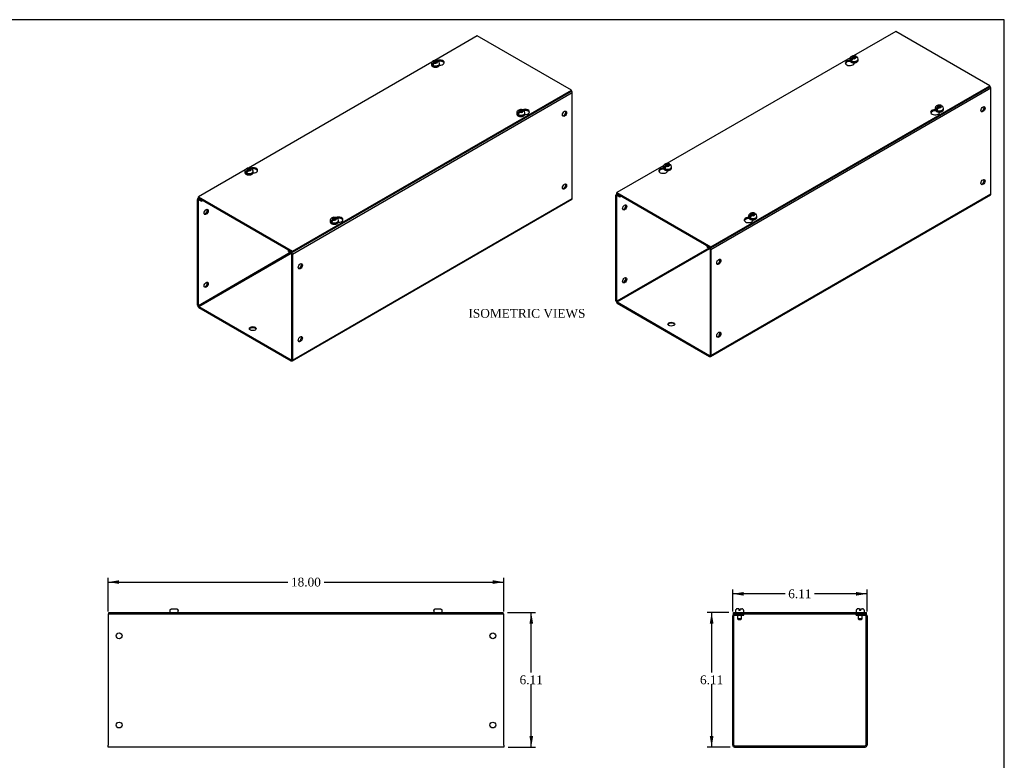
# Model space of a CAD drawing. Header units: inches. Extents: x 0.2 to 89.8, y -0.5 to 59.8.
# Tile 3 of 3: x 45 to 89.8, y 26.1 to 59.8. Entities that reach past the tile are written whole.
import ezdxf
from ezdxf.enums import TextEntityAlignment as Align

# ---------------------------------------------------------------- set-up
doc = ezdxf.new("R2010")
doc.units = ezdxf.units.IN
doc.header["$MEASUREMENT"] = 0
for name, color, linetype in [('COM56306-5', 7, 'Continuous'), ('COM56343-4', 7, 'Continuous'), ('Default', 7, 'Continuous'), ('SCS19515', 7, 'Continuous')]:
    doc.layers.add(name, color=color, linetype=linetype)
doc.styles.add('SEACAD_Times_New_Roman', font='times.ttf')
doc.dimstyles.new('HAMMOND_(STH_-_66x44)', dxfattribs={"dimtxt": 0.4, "dimasz": 0.5, "dimexe": 0.2, "dimexo": 0.2, "dimgap": 0.1, "dimtad": 0, "dimtih": 1, "dimtoh": 1, "dimzin": 0, "dimdsep": 46, "dimtxsty": 'SEACAD_Times_New_Roman', "dimblk1": '_SE_FILLED', "dimblk2": '_SE_FILLED', "dimsah": 1, "dimcen": 0.2, "dimadec": 0, "dimazin": 0, "dimtfac": 0.8, "dimtofl": 0, "dimtmove": 0, "dimatfit": 3, "dimfxl": 1, "dimtolj": 1, "dimtzin": 0, "dimarcsym": 0})

# ---------------------------------------------------------------- blocks, each defined once
blk = doc.blocks.new('SE3')
at = {"layer": 'COM56306-5', "color": 7, "linetype": 'Continuous'}
for p, q in [((49.083, 32.82), (67.02, 32.82)), ((49.083, 32.763), (49.083, 32.82)), ((49.083, 32.763), (67.02, 32.763)), ((67.02, 32.763), (67.02, 32.82))]:
    blk.add_line(p, q, dxfattribs=at)
at = {"layer": 'COM56343-4', "color": 7, "linetype": 'Continuous'}
for p, q in [((49.051, 32.763), (49.083, 32.763)), ((49.051, 32.763), (49.051, 32.677)), ((67.02, 32.763), (67.051, 32.763)), ((67.051, 32.677), (67.051, 32.763)), ((49.051, 32.677), (49.051, 26.792)), ((67.051, 26.792), (67.051, 32.677)), ((49.051, 26.706), (49.051, 26.792)), ((67.051, 26.706), (49.051, 26.706)), ((67.051, 26.792), (67.051, 26.706))]:
    blk.add_line(p, q, dxfattribs=at)
for centre in [(49.551, 31.763), (66.551, 31.763), (49.551, 27.706), (66.551, 27.706)]:
    blk.add_circle(centre, 0.133, dxfattribs=at)
at = {"layer": 'SCS19515', "color": 7, "linetype": 'Continuous'}
for p, q in [((51.864, 32.905), (51.864, 32.845)), ((51.868, 32.92), (51.865, 32.92)), ((51.959, 32.995), (52.144, 32.995)), ((52.235, 32.92), (52.238, 32.92)), ((52.239, 32.845), (52.239, 32.905)), ((63.864, 32.905), (63.864, 32.845)), ((63.868, 32.92), (63.865, 32.92)), ((63.959, 32.995), (64.144, 32.995)), ((64.235, 32.92), (64.238, 32.92)), ((64.239, 32.845), (64.239, 32.905))]:
    blk.add_line(p, q, dxfattribs=at)
for centre, radius, start, end in [((51.954, 32.905), 0.09, 170.4059, 180), ((51.889, 32.845), 0.025, 180, 270), ((52.214, 32.845), 0.025, 270, 0), ((52.149, 32.905), 0.09, 0, 9.5941), ((63.954, 32.905), 0.09, 170.4059, 180), ((63.889, 32.845), 0.025, 180, 270), ((64.214, 32.845), 0.025, 270, 0), ((64.149, 32.905), 0.09, 0, 9.5941)]:
    blk.add_arc(centre, radius, start, end, dxfattribs=at)
for points in [[(51.868, 32.92), (51.869, 32.926), (51.87, 32.931), (51.874, 32.941), (51.876, 32.946), (51.881, 32.955), (51.884, 32.959), (51.891, 32.968), (51.895, 32.971), (51.903, 32.978), (51.908, 32.981), (51.917, 32.986), (51.922, 32.988), (51.932, 32.992), (51.938, 32.993), (51.948, 32.995), (51.953, 32.995), (51.959, 32.995)], [(52.144, 32.995), (52.15, 32.995), (52.155, 32.995), (52.166, 32.993), (52.171, 32.992), (52.181, 32.988), (52.186, 32.986), (52.195, 32.981), (52.199, 32.978), (52.208, 32.971), (52.212, 32.968), (52.219, 32.959), (52.222, 32.955), (52.227, 32.946), (52.229, 32.941), (52.233, 32.931), (52.234, 32.926), (52.235, 32.92)], [(63.868, 32.92), (63.869, 32.926), (63.87, 32.931), (63.874, 32.941), (63.876, 32.946), (63.881, 32.955), (63.884, 32.959), (63.891, 32.968), (63.895, 32.971), (63.903, 32.978), (63.908, 32.981), (63.917, 32.986), (63.922, 32.988), (63.932, 32.992), (63.938, 32.993), (63.948, 32.995), (63.953, 32.995), (63.959, 32.995)], [(64.144, 32.995), (64.15, 32.995), (64.155, 32.995), (64.166, 32.993), (64.171, 32.992), (64.181, 32.988), (64.186, 32.986), (64.195, 32.981), (64.199, 32.978), (64.208, 32.971), (64.212, 32.968), (64.219, 32.959), (64.222, 32.955), (64.227, 32.946), (64.229, 32.941), (64.233, 32.931), (64.234, 32.926), (64.235, 32.92)]]:
    blk.add_open_spline(points, degree=3, knots=[0, 0, 0, 0, 0.125, 0.125, 0.25, 0.25, 0.375, 0.375, 0.5, 0.5, 0.625, 0.625, 0.75, 0.75, 0.875, 0.875, 1, 1, 1, 1], dxfattribs=at)
blk = doc.blocks.new('SE5')
at = {"layer": 'COM56306-5', "color": 7, "linetype": 'Continuous'}
for p, q in [((84.88, 59.249), (82.952, 58.136)), ((89.159, 56.778), (84.88, 59.249)), ((82.809, 58.053), (74.467, 53.237)), ((82.812, 57.881), (82.812, 57.889)), ((82.816, 57.883), (82.812, 57.881)), ((82.988, 57.796), (82.988, 57.825)), ((76.475, 49.455), (89.159, 56.778)), ((76.475, 49.408), (89.159, 56.731)), ((89.159, 56.731), (89.159, 56.778)), ((86.693, 55.639), (86.693, 55.648)), ((86.698, 55.642), (86.693, 55.639)), ((86.87, 55.555), (86.87, 55.584)), ((74.324, 53.154), (72.196, 51.926)), ((74.326, 52.982), (74.326, 52.99)), ((74.331, 52.984), (74.326, 52.982)), ((74.503, 52.897), (74.503, 52.926)), ((72.196, 51.926), (76.475, 49.455)), ((72.196, 51.879), (72.196, 51.926)), ((72.196, 51.879), (76.475, 49.408)), ((78.208, 50.74), (78.208, 50.749)), ((78.213, 50.743), (78.208, 50.74)), ((78.385, 50.656), (78.385, 50.685)), ((76.475, 49.408), (76.475, 49.455))]:
    blk.add_line(p, q, dxfattribs=at)
for centre, start_param, end_param in [((82.787, 57.811), 1.535951, 6.405229), ((82.787, 57.764), 1.448753, 2.941137), ((86.669, 55.57), 1.535951, 6.405229), ((86.669, 55.523), 1.448753, 2.941717), ((74.302, 52.912), 1.535951, 6.405229), ((74.302, 52.865), 1.448753, 2.941137), ((78.183, 50.671), 1.535951, 6.405229), ((78.183, 50.624), 1.448753, 2.941717)]:
    blk.add_ellipse(centre, major_axis=(0.203, 0), ratio=0.57735, start_param=start_param, end_param=end_param, dxfattribs=at)
at = {"layer": 'COM56343-4', "color": 7, "linetype": 'Continuous'}
for p, q in [((89.203, 56.661), (76.475, 49.313)), ((89.203, 51.856), (89.203, 56.661)), ((86.59, 55.631), (86.481, 55.568)), ((72.152, 47.004), (72.152, 51.809)), ((72.21, 51.871), (72.17, 51.848)), ((72.192, 51.785), (72.213, 51.797)), ((72.192, 46.98), (72.192, 51.785)), ((72.235, 51.857), (72.213, 51.844)), ((72.213, 51.844), (72.329, 51.777)), ((72.213, 51.797), (72.329, 51.73)), ((72.329, 51.777), (72.351, 51.79)), ((72.329, 51.73), (72.329, 51.777)), ((72.329, 51.73), (72.391, 51.766)), ((76.457, 44.468), (89.185, 51.817)), ((76.475, 44.508), (89.203, 51.856)), ((78.105, 50.732), (77.996, 50.669)), ((76.374, 49.395), (72.192, 46.98)), ((72.213, 46.945), (76.415, 49.371)), ((76.32, 49.498), (76.298, 49.485)), ((76.298, 49.485), (76.414, 49.418)), ((76.298, 49.438), (76.298, 49.485)), ((76.298, 49.438), (76.414, 49.372)), ((76.414, 49.418), (76.436, 49.431)), ((76.435, 49.336), (76.435, 44.531)), ((76.475, 49.313), (76.475, 44.508)), ((72.213, 46.945), (76.414, 44.519)), ((72.213, 46.898), (76.414, 44.473)), ((76.435, 44.531), (76.414, 44.519))]:
    blk.add_line(p, q, dxfattribs=at)
for centre, major_axis, start_param, end_param in [((89.142, 56.696), (0.043, -0.0745), 0.785398, 2.076395), ((88.809, 55.734), (-0.067, -0.115), 0.307887, 2.833706), ((88.809, 52.422), (-0.066, -0.115), 0.307887, 2.833706), ((72.213, 51.774), (0.043, -0.0745), 2.356194, 3.926991), ((72.213, 51.774), (0.0145, -0.0251), 2.356194, 3.926991), ((89.142, 51.891), (-0.043, 0.0745), 3.141593, 3.926991), ((72.505, 51.267), (-0.067, -0.115), 0.307887, 2.833706), ((76.414, 49.348), (-0.043, 0.0745), 3.926991, 5.497787), ((76.414, 49.348), (-0.0145, 0.0251), 3.926991, 5.497787), ((76.788, 48.794), (-0.067, -0.115), 0.307887, 2.833706), ((72.505, 47.954), (-0.067, -0.115), 0.307887, 2.833706), ((72.213, 46.969), (-0.043, 0.0745), 0.785398, 2.356194), ((72.213, 46.969), (-0.0145, 0.0251), 0.785398, 2.356194), ((74.667, 45.89), (0.156, 0), 0.260902, 2.88069), ((76.788, 45.481), (-0.067, -0.115), 0.307887, 2.833706), ((76.414, 44.543), (-0.0145, 0.0251), 2.356194, 3.926991), ((76.414, 44.543), (-0.043, 0.0745), 2.356194, 3.926991)]:
    blk.add_ellipse(centre, major_axis=major_axis, ratio=0.57735, start_param=start_param, end_param=end_param, dxfattribs=at)
for centre, major_axis in [((88.849, 55.711), (0.067, 0.115)), ((88.849, 52.398), (0.067, 0.115)), ((72.546, 51.243), (-0.067, -0.115)), ((76.829, 48.771), (0.067, 0.115)), ((72.546, 47.931), (-0.067, -0.115)), ((74.667, 45.936), (0.156, 0)), ((76.829, 45.458), (0.067, 0.115))]:
    blk.add_ellipse(centre, major_axis=major_axis, ratio=0.57735, dxfattribs=at)
at = {"layer": 'SCS19515', "color": 7, "linetype": 'Continuous'}
for p, q in [((82.792, 57.991), (82.792, 57.942)), ((82.9, 57.982), (82.828, 57.941)), ((82.923, 58.057), (82.892, 58.039)), ((82.923, 58.097), (82.993, 58.097)), ((82.923, 58.057), (82.923, 58.097)), ((82.923, 58.057), (82.923, 58.006)), ((82.923, 58.036), (82.993, 58.036)), ((82.935, 58.015), (82.966, 58.032)), ((83.035, 58.032), (82.966, 58.032)), ((83.024, 58.115), (82.993, 58.097)), ((82.993, 58.036), (82.993, 58.097)), ((83.035, 58.06), (82.993, 58.036)), ((83.035, 58.073), (83.066, 58.09)), ((83.035, 58.073), (83.035, 58.032)), ((83.167, 57.942), (83.167, 57.991)), ((86.673, 55.75), (86.673, 55.701)), ((86.781, 55.741), (86.71, 55.7)), ((86.805, 55.816), (86.774, 55.798)), ((86.805, 55.856), (86.875, 55.856)), ((86.805, 55.816), (86.805, 55.856)), ((86.805, 55.816), (86.805, 55.765)), ((86.805, 55.795), (86.875, 55.795)), ((86.817, 55.773), (86.847, 55.791)), ((86.917, 55.791), (86.847, 55.791)), ((86.905, 55.874), (86.875, 55.856)), ((86.875, 55.795), (86.875, 55.856)), ((86.917, 55.819), (86.875, 55.795)), ((86.917, 55.831), (86.948, 55.849)), ((86.917, 55.831), (86.917, 55.791)), ((87.048, 55.701), (87.048, 55.75)), ((74.306, 53.092), (74.306, 53.043)), ((74.414, 53.083), (74.343, 53.042)), ((74.438, 53.158), (74.407, 53.14)), ((74.438, 53.198), (74.508, 53.198)), ((74.438, 53.158), (74.438, 53.198)), ((74.438, 53.158), (74.438, 53.107)), ((74.438, 53.137), (74.508, 53.137)), ((74.45, 53.116), (74.48, 53.133)), ((74.55, 53.133), (74.48, 53.133)), ((74.538, 53.216), (74.508, 53.198)), ((74.508, 53.137), (74.508, 53.198)), ((74.55, 53.161), (74.508, 53.137)), ((74.55, 53.174), (74.581, 53.191)), ((74.55, 53.174), (74.55, 53.133)), ((74.681, 53.043), (74.681, 53.092)), ((78.188, 50.851), (78.188, 50.802)), ((78.296, 50.842), (78.224, 50.801)), ((78.32, 50.917), (78.289, 50.899)), ((78.32, 50.957), (78.389, 50.957)), ((78.32, 50.917), (78.32, 50.957)), ((78.32, 50.917), (78.32, 50.866)), ((78.32, 50.896), (78.389, 50.896)), ((78.331, 50.874), (78.362, 50.892)), ((78.432, 50.892), (78.362, 50.892)), ((78.42, 50.975), (78.389, 50.957)), ((78.389, 50.896), (78.389, 50.957)), ((78.432, 50.92), (78.389, 50.896)), ((78.432, 50.932), (78.462, 50.95)), ((78.432, 50.932), (78.432, 50.892)), ((78.563, 50.802), (78.563, 50.851))]:
    blk.add_line(p, q, dxfattribs=at)
for centre, radius, start, end in [((82.97, 57.918), 0.144, 122.6431, 170.9725), ((83.012, 57.894), 0.144, 122.6435, 170.9722), ((83.041, 57.993), 0.125, 359.5491, 52.5071), ((86.852, 55.677), 0.144, 122.6431, 170.9725), ((86.894, 55.653), 0.144, 122.6435, 170.9722), ((86.922, 55.751), 0.125, 359.5491, 52.5071), ((74.485, 53.019), 0.144, 122.6431, 170.9725), ((74.527, 52.995), 0.144, 122.6435, 170.9722), ((74.555, 53.094), 0.125, 359.5491, 52.5071), ((78.366, 50.778), 0.144, 122.6431, 170.9725), ((78.409, 50.754), 0.144, 122.6435, 170.9722), ((78.437, 50.852), 0.125, 359.5491, 52.5071)]:
    blk.add_arc(centre, radius, start, end, dxfattribs=at)
for centre, major_axis, start_param, end_param in [((82.979, 57.991), (0.187, 0), 3.143306, 6.283185), ((82.979, 57.942), (-0.187, 0), 0, 3.122245), ((82.979, 58.003), (-0.186, 0), 0.623612, 0.947184), ((82.979, 58.065), (0.0975, 0), 1.098165, 3.614224), ((82.979, 58.065), (-0.0975, 0), 1.098165, 3.614224), ((82.979, 57.991), (0.187, 0), 0, 0.001663), ((82.979, 57.942), (-0.187, 0), 3.122245, 3.141593), ((86.861, 55.75), (0.187, 0), 3.143306, 6.283185), ((86.861, 55.701), (-0.187, 0), 0, 3.122245), ((86.861, 55.762), (-0.186, 0), 0.623612, 0.947184), ((86.861, 55.824), (0.0975, 0), 1.098165, 3.614224), ((86.861, 55.824), (-0.0975, 0), 1.098165, 3.614224), ((86.861, 55.75), (0.187, 0), 0, 0.001663), ((86.861, 55.701), (-0.187, 0), 3.122245, 3.141593), ((74.494, 53.092), (0.188, 0), 3.143306, 6.283185), ((74.494, 53.043), (-0.187, 0), 0, 3.122245), ((74.494, 53.104), (-0.186, 0), 0.623612, 0.947184), ((74.494, 53.166), (0.0975, 0), 1.098165, 3.614224), ((74.494, 53.166), (-0.0975, 0), 1.098165, 3.614224), ((74.494, 53.092), (0.188, 0), 0, 0.001663), ((74.494, 53.043), (-0.187, 0), 3.122245, 3.141593), ((78.376, 50.851), (0.187, 0), 3.143306, 6.283185), ((78.376, 50.802), (-0.187, 0), 0, 3.122245), ((78.376, 50.863), (-0.186, 0), 0.623612, 0.947184), ((78.376, 50.925), (0.0975, 0), 1.098165, 3.614224), ((78.376, 50.925), (-0.0975, 0), 1.098165, 3.614224), ((78.376, 50.851), (0.187, 0), 0, 0.001663), ((78.376, 50.802), (-0.187, 0), 3.122245, 3.141593)]:
    blk.add_ellipse(centre, major_axis=major_axis, ratio=0.57735, start_param=start_param, end_param=end_param, dxfattribs=at)
for points, knots in [([(83.066, 58.122), (83.064, 58.123), (83.052, 58.128), (83.027, 58.134), (82.994, 58.138), (82.959, 58.137), (82.924, 58.132), (82.891, 58.122), (82.862, 58.108), (82.838, 58.091), (82.819, 58.07), (82.804, 58.047), (82.795, 58.022), (82.791, 58.002), (82.792, 57.992), (82.792, 57.991)], [0, 0, 0, 0, 0.019262, 0.112084, 0.205821, 0.299966, 0.395401, 0.493199, 0.584145, 0.671373, 0.754059, 0.833451, 0.910978, 0.987755, 1, 1, 1, 1]), ([(82.792, 57.942), (82.792, 57.942), (82.791, 57.934), (82.795, 57.918), (82.804, 57.897), (82.819, 57.878), (82.839, 57.861), (82.865, 57.847), (82.894, 57.835), (82.927, 57.827), (82.961, 57.823), (82.995, 57.823), (83.029, 57.827), (83.062, 57.834), (83.092, 57.846), (83.118, 57.86), (83.14, 57.879), (83.156, 57.899), (83.165, 57.92), (83.166, 57.933), (83.166, 57.94)], [0, 0, 0, 0, 0.004591, 0.05958, 0.114128, 0.170023, 0.22828, 0.288456, 0.349425, 0.410304, 0.47099, 0.531583, 0.592246, 0.653109, 0.714363, 0.776172, 0.838515, 0.900442, 0.953761, 1, 1, 1, 1]), ([(83.088, 58.091), (83.087, 58.095), (83.086, 58.098), (83.084, 58.105), (83.082, 58.108), (83.078, 58.113), (83.076, 58.116), (83.071, 58.119), (83.069, 58.121), (83.063, 58.123), (83.06, 58.124), (83.053, 58.124), (83.05, 58.124), (83.042, 58.123), (83.039, 58.122), (83.031, 58.119), (83.027, 58.117), (83.024, 58.115)], [0, 0, 0, 0, 0.125, 0.125, 0.25, 0.25, 0.375, 0.375, 0.5, 0.5, 0.625, 0.625, 0.75, 0.75, 0.875, 0.875, 1, 1, 1, 1]), ([(83.066, 58.09), (83.07, 58.092), (83.074, 58.094), (83.081, 58.097), (83.085, 58.098), (83.092, 58.099), (83.095, 58.1), (83.102, 58.099), (83.105, 58.099), (83.111, 58.096), (83.114, 58.095), (83.116, 58.093), (83.117, 58.093), (83.117, 58.092)], [0, 0, 0, 0, 0.125, 0.125, 0.25, 0.25, 0.375, 0.375, 0.5, 0.5, 0.625, 0.625, 0.6404921, 0.6404921, 0.6404921, 0.6404921]), ([(86.948, 55.88), (86.945, 55.881), (86.934, 55.887), (86.909, 55.892), (86.875, 55.897), (86.84, 55.896), (86.806, 55.891), (86.773, 55.881), (86.744, 55.867), (86.72, 55.85), (86.7, 55.829), (86.685, 55.806), (86.677, 55.781), (86.673, 55.761), (86.674, 55.751), (86.674, 55.75)], [0, 0, 0, 0, 0.019262, 0.112084, 0.205821, 0.299966, 0.395401, 0.493199, 0.584145, 0.671373, 0.754059, 0.833451, 0.910978, 0.987755, 1, 1, 1, 1]), ([(86.674, 55.701), (86.674, 55.701), (86.673, 55.693), (86.676, 55.677), (86.686, 55.656), (86.701, 55.637), (86.721, 55.62), (86.746, 55.605), (86.776, 55.594), (86.808, 55.586), (86.842, 55.582), (86.877, 55.582), (86.911, 55.586), (86.944, 55.593), (86.974, 55.605), (87, 55.619), (87.022, 55.638), (87.037, 55.658), (87.046, 55.679), (87.047, 55.692), (87.048, 55.698)], [0, 0, 0, 0, 0.004591, 0.05958, 0.114128, 0.170023, 0.22828, 0.288456, 0.349425, 0.410304, 0.47099, 0.531583, 0.592246, 0.653109, 0.714363, 0.776172, 0.838515, 0.900442, 0.953761, 1, 1, 1, 1]), ([(86.97, 55.85), (86.969, 55.854), (86.968, 55.857), (86.965, 55.864), (86.964, 55.867), (86.96, 55.872), (86.958, 55.875), (86.953, 55.878), (86.95, 55.88), (86.944, 55.882), (86.941, 55.883), (86.935, 55.883), (86.931, 55.883), (86.924, 55.882), (86.92, 55.881), (86.913, 55.878), (86.909, 55.876), (86.905, 55.874)], [0, 0, 0, 0, 0.125, 0.125, 0.25, 0.25, 0.375, 0.375, 0.5, 0.5, 0.625, 0.625, 0.75, 0.75, 0.875, 0.875, 1, 1, 1, 1]), ([(86.948, 55.849), (86.952, 55.851), (86.955, 55.853), (86.963, 55.856), (86.966, 55.857), (86.974, 55.858), (86.977, 55.859), (86.984, 55.858), (86.987, 55.858), (86.993, 55.855), (86.995, 55.854), (86.998, 55.852), (86.998, 55.852), (86.999, 55.851)], [0, 0, 0, 0, 0.125, 0.125, 0.25, 0.25, 0.375, 0.375, 0.5, 0.5, 0.625, 0.625, 0.6404921, 0.6404921, 0.6404921, 0.6404921]), ([(74.581, 53.223), (74.578, 53.224), (74.567, 53.229), (74.542, 53.235), (74.508, 53.239), (74.473, 53.238), (74.439, 53.233), (74.406, 53.223), (74.377, 53.209), (74.353, 53.192), (74.333, 53.171), (74.319, 53.148), (74.31, 53.123), (74.306, 53.103), (74.307, 53.093), (74.307, 53.092)], [0, 0, 0, 0, 0.019262, 0.112084, 0.205821, 0.299966, 0.395401, 0.493199, 0.584145, 0.671373, 0.754059, 0.833451, 0.910978, 0.987755, 1, 1, 1, 1]), ([(74.307, 53.043), (74.307, 53.043), (74.306, 53.035), (74.31, 53.019), (74.319, 52.998), (74.334, 52.979), (74.354, 52.962), (74.38, 52.948), (74.409, 52.936), (74.441, 52.928), (74.475, 52.924), (74.51, 52.924), (74.544, 52.928), (74.577, 52.935), (74.607, 52.947), (74.633, 52.961), (74.655, 52.98), (74.67, 53), (74.68, 53.021), (74.681, 53.034), (74.681, 53.041)], [0, 0, 0, 0, 0.004591, 0.05958, 0.114128, 0.170023, 0.22828, 0.288456, 0.349425, 0.410304, 0.47099, 0.531583, 0.592246, 0.653109, 0.714363, 0.776172, 0.838515, 0.900442, 0.953761, 1, 1, 1, 1]), ([(74.603, 53.192), (74.602, 53.196), (74.601, 53.199), (74.599, 53.206), (74.597, 53.209), (74.593, 53.214), (74.591, 53.217), (74.586, 53.22), (74.583, 53.222), (74.577, 53.224), (74.574, 53.225), (74.568, 53.225), (74.564, 53.225), (74.557, 53.224), (74.553, 53.223), (74.546, 53.22), (74.542, 53.218), (74.538, 53.216)], [0, 0, 0, 0, 0.125, 0.125, 0.25, 0.25, 0.375, 0.375, 0.5, 0.5, 0.625, 0.625, 0.75, 0.75, 0.875, 0.875, 1, 1, 1, 1]), ([(74.581, 53.191), (74.585, 53.193), (74.588, 53.195), (74.596, 53.198), (74.6, 53.199), (74.607, 53.2), (74.61, 53.201), (74.617, 53.2), (74.62, 53.2), (74.626, 53.197), (74.628, 53.196), (74.631, 53.194), (74.631, 53.194), (74.632, 53.193)], [0, 0, 0, 0, 0.125, 0.125, 0.25, 0.25, 0.375, 0.375, 0.5, 0.5, 0.625, 0.625, 0.6404921, 0.6404921, 0.6404921, 0.6404921]), ([(78.188, 50.802), (78.188, 50.802), (78.187, 50.794), (78.191, 50.778), (78.2, 50.757), (78.216, 50.738), (78.236, 50.721), (78.261, 50.706), (78.291, 50.695), (78.323, 50.687), (78.357, 50.683), (78.392, 50.683), (78.426, 50.687), (78.458, 50.694), (78.488, 50.706), (78.515, 50.72), (78.537, 50.739), (78.552, 50.759), (78.561, 50.78), (78.562, 50.793), (78.563, 50.799)], [0, 0, 0, 0, 0.004591, 0.05958, 0.114128, 0.170023, 0.22828, 0.288456, 0.349425, 0.410304, 0.47099, 0.531583, 0.592246, 0.653109, 0.714363, 0.776172, 0.838515, 0.900442, 0.953761, 1, 1, 1, 1]), ([(78.462, 50.981), (78.46, 50.982), (78.449, 50.988), (78.424, 50.993), (78.39, 50.998), (78.355, 50.997), (78.32, 50.992), (78.288, 50.982), (78.259, 50.968), (78.235, 50.951), (78.215, 50.93), (78.2, 50.907), (78.191, 50.882), (78.187, 50.862), (78.188, 50.852), (78.189, 50.851)], [0, 0, 0, 0, 0.019262, 0.112084, 0.205821, 0.299966, 0.395401, 0.493199, 0.584145, 0.671373, 0.754059, 0.833451, 0.910978, 0.987755, 1, 1, 1, 1]), ([(78.484, 50.951), (78.484, 50.955), (78.483, 50.958), (78.48, 50.965), (78.479, 50.968), (78.475, 50.973), (78.473, 50.976), (78.468, 50.979), (78.465, 50.981), (78.459, 50.983), (78.456, 50.984), (78.449, 50.984), (78.446, 50.984), (78.439, 50.983), (78.435, 50.982), (78.428, 50.979), (78.424, 50.977), (78.42, 50.975)], [0, 0, 0, 0, 0.125, 0.125, 0.25, 0.25, 0.375, 0.375, 0.5, 0.5, 0.625, 0.625, 0.75, 0.75, 0.875, 0.875, 1, 1, 1, 1]), ([(78.462, 50.95), (78.466, 50.952), (78.47, 50.954), (78.478, 50.957), (78.481, 50.958), (78.488, 50.959), (78.492, 50.96), (78.498, 50.959), (78.502, 50.959), (78.507, 50.956), (78.51, 50.955), (78.513, 50.953), (78.513, 50.953), (78.513, 50.952)], [0, 0, 0, 0, 0.125, 0.125, 0.25, 0.25, 0.375, 0.375, 0.5, 0.5, 0.625, 0.625, 0.6404921, 0.6404921, 0.6404921, 0.6404921])]:
    blk.add_open_spline(points, degree=3, knots=knots, dxfattribs=at)
blk = doc.blocks.new('DMBLK15')
at = {"layer": 'Default', "linetype": 'Continuous', "transparency": 16777216}
for points in [[(49.551, 34.291), (49.051, 34.208), (49.551, 34.125)], [(66.551, 34.291), (66.551, 34.125), (67.051, 34.208)]]:
    blk.add_hatch(color=7, dxfattribs=at).paths.add_polyline_path(points)
at = {"layer": 'Default', "color": 7, "linetype": 'Continuous', "transparency": 16777216}
for p, q in [((49.051, 32.877), (49.051, 34.408)), ((49.051, 34.208), (57.229, 34.208)), ((58.874, 34.208), (67.051, 34.208)), ((67.051, 32.877), (67.051, 34.408))]:
    blk.add_line(p, q, dxfattribs=at)
at = {"layer": 'Default', "color": 7, "linetype": 'Continuous', "transparency": 16777216, "style": 'SEACAD_Times_New_Roman'}
blk.add_text('18.00', height=0.4, dxfattribs=at).set_placement((57.369, 34.408), align=Align.TOP_LEFT)
blk = doc.blocks.new('_SE_FILLED')
at = {"color": 0}
blk.add_line((0, 0), (-1, 0), dxfattribs=at)
blk.add_solid([(0, 0), (-1, -0.1665), (-1, 0.1665), (0, 0)], dxfattribs=at)
blk = doc.blocks.new('DMBLK16')
at = {"layer": 'Default', "linetype": 'Continuous', "transparency": 16777216}
for points in [[(68.382, 32.32), (68.299, 32.82), (68.216, 32.32)], [(68.382, 27.206), (68.216, 27.206), (68.299, 26.706)]]:
    blk.add_hatch(color=7, dxfattribs=at).paths.add_polyline_path(points)
at = {"layer": 'Default', "color": 7, "linetype": 'Continuous', "transparency": 16777216}
for p, q in [((67.22, 32.82), (68.499, 32.82)), ((68.299, 30.103), (68.299, 32.82)), ((68.299, 26.706), (68.299, 29.563)), ((67.251, 26.706), (68.499, 26.706))]:
    blk.add_line(p, q, dxfattribs=at)
at = {"layer": 'Default', "color": 7, "linetype": 'Continuous', "transparency": 16777216, "style": 'SEACAD_Times_New_Roman'}
blk.add_text('6.11', height=0.4, dxfattribs=at).set_placement((67.768, 29.963), align=Align.TOP_LEFT)
blk = doc.blocks.new('SE6')
at = {"layer": 'COM56306-5', "color": 7, "linetype": 'Continuous'}
for p, q in [((77.493, 32.82), (83.545, 32.82)), ((77.493, 32.763), (77.493, 32.82)), ((77.493, 32.763), (77.548, 32.763)), ((77.712, 32.763), (83.326, 32.763)), ((83.49, 32.763), (83.545, 32.763)), ((83.545, 32.763), (83.545, 32.82))]:
    blk.add_line(p, q, dxfattribs=at)
at = {"layer": 'COM56343-4', "color": 7, "linetype": 'Continuous'}
for p, q in [((77.548, 32.763), (77.712, 32.763)), ((77.548, 32.706), (77.712, 32.706)), ((77.712, 32.706), (77.712, 32.763)), ((77.712, 32.706), (77.962, 32.706)), ((77.962, 32.706), (77.962, 32.763)), ((83.076, 32.706), (83.076, 32.763)), ((83.076, 32.706), (83.326, 32.706)), ((83.326, 32.763), (83.49, 32.763)), ((83.326, 32.706), (83.326, 32.763)), ((83.326, 32.706), (83.49, 32.706)), ((77.462, 26.792), (77.462, 32.677)), ((77.519, 26.792), (77.519, 32.677)), ((83.519, 32.677), (83.519, 26.792)), ((83.576, 32.677), (83.576, 26.792)), ((77.548, 26.763), (83.49, 26.763)), ((77.548, 26.706), (83.49, 26.706))]:
    blk.add_line(p, q, dxfattribs=at)
for centre, radius, start, end in [((77.548, 32.677), 0.086, 90, 180), ((77.548, 32.677), 0.029, 90, 180), ((83.49, 32.677), 0.086, 0, 90), ((83.49, 32.677), 0.029, 0, 90), ((77.548, 26.792), 0.086, 180, 270), ((77.548, 26.792), 0.029, 180, 270), ((83.49, 26.792), 0.086, 270, 0), ((83.49, 26.792), 0.029, 270, 0)]:
    blk.add_arc(centre, radius, start, end, dxfattribs=at)
at = {"layer": 'SCS19515', "color": 7, "linetype": 'Continuous'}
for p, q in [((77.587, 32.905), (77.587, 32.845)), ((77.744, 32.995), (77.677, 32.995)), ((77.679, 32.706), (77.679, 32.538)), ((77.744, 32.995), (77.744, 32.92)), ((77.804, 32.92), (77.744, 32.92)), ((77.804, 32.995), (77.872, 32.995)), ((77.804, 32.92), (77.804, 32.995)), ((77.869, 32.538), (77.869, 32.706)), ((77.962, 32.845), (77.962, 32.905)), ((83.076, 32.905), (83.076, 32.845)), ((83.234, 32.995), (83.166, 32.995)), ((83.169, 32.706), (83.169, 32.538)), ((83.234, 32.995), (83.234, 32.92)), ((83.294, 32.92), (83.234, 32.92)), ((83.294, 32.995), (83.361, 32.995)), ((83.294, 32.92), (83.294, 32.995)), ((83.359, 32.538), (83.359, 32.706)), ((83.451, 32.845), (83.451, 32.905)), ((77.869, 32.538), (77.679, 32.538)), ((77.679, 32.538), (77.709, 32.508)), ((77.709, 32.508), (77.839, 32.508)), ((77.839, 32.508), (77.869, 32.538)), ((83.359, 32.538), (83.169, 32.538)), ((83.169, 32.538), (83.199, 32.508)), ((83.199, 32.508), (83.329, 32.508)), ((83.329, 32.508), (83.359, 32.538))]:
    blk.add_line(p, q, dxfattribs=at)
for centre, radius, start, end in [((77.677, 32.905), 0.09, 90, 180), ((77.612, 32.845), 0.025, 180, 270), ((77.872, 32.905), 0.09, 0, 90), ((77.937, 32.845), 0.025, 270, 0), ((83.166, 32.905), 0.09, 90, 180), ((83.101, 32.845), 0.025, 180, 270), ((83.361, 32.905), 0.09, 0, 90), ((83.426, 32.845), 0.025, 270, 0)]:
    blk.add_arc(centre, radius, start, end, dxfattribs=at)
blk = doc.blocks.new('DMBLK17')
at = {"layer": 'Default', "linetype": 'Continuous', "transparency": 16777216}
for points in [[(77.962, 33.758), (77.462, 33.674), (77.962, 33.591)], [(83.076, 33.758), (83.076, 33.591), (83.576, 33.674)]]:
    blk.add_hatch(color=7, dxfattribs=at).paths.add_polyline_path(points)
at = {"layer": 'Default', "color": 7, "linetype": 'Continuous', "transparency": 16777216}
for p, q in [((77.462, 32.877), (77.462, 33.874)), ((79.848, 33.674), (77.462, 33.674)), ((83.576, 33.674), (81.19, 33.674)), ((83.576, 32.877), (83.576, 33.874))]:
    blk.add_line(p, q, dxfattribs=at)
at = {"layer": 'Default', "color": 7, "linetype": 'Continuous', "transparency": 16777216, "style": 'SEACAD_Times_New_Roman'}
blk.add_text('6.11', height=0.4, dxfattribs=at).set_placement((79.988, 33.874), align=Align.TOP_LEFT)
blk = doc.blocks.new('DMBLK18')
at = {"layer": 'Default', "linetype": 'Continuous', "transparency": 16777216}
for points in [[(76.421, 32.32), (76.588, 32.32), (76.504, 32.82)], [(76.421, 27.206), (76.504, 26.706), (76.588, 27.206)]]:
    blk.add_hatch(color=7, dxfattribs=at).paths.add_polyline_path(points)
at = {"layer": 'Default', "color": 7, "linetype": 'Continuous', "transparency": 16777216}
for p, q in [((77.293, 32.82), (76.304, 32.82)), ((76.504, 32.82), (76.504, 30.103)), ((76.504, 29.563), (76.504, 26.706)), ((77.348, 26.706), (76.304, 26.706))]:
    blk.add_line(p, q, dxfattribs=at)
at = {"layer": 'Default', "color": 7, "linetype": 'Continuous', "transparency": 16777216, "style": 'SEACAD_Times_New_Roman'}
blk.add_text('6.11', height=0.4, dxfattribs=at).set_placement((75.974, 29.963), align=Align.TOP_LEFT)
blk = doc.blocks.new('SE7')
at = {"layer": 'COM56306-5', "color": 7, "linetype": 'Continuous'}
for p, q in [((65.844, 59.046), (63.916, 57.933)), ((70.123, 56.575), (65.844, 59.046)), ((63.773, 57.85), (55.431, 53.034)), ((57.439, 49.252), (70.123, 56.575)), ((57.439, 49.205), (70.123, 56.528)), ((70.123, 56.528), (70.123, 56.575)), ((55.287, 52.951), (53.16, 51.723)), ((53.16, 51.723), (57.439, 49.252)), ((53.16, 51.676), (53.16, 51.723)), ((53.16, 51.676), (57.439, 49.205)), ((57.439, 49.205), (57.439, 49.252))]:
    blk.add_line(p, q, dxfattribs=at)
for centre, start_param, end_param in [((64.136, 57.83), 1.525234, 5.344015), ((64.136, 57.783), 3.341468, 5.029158), ((68.017, 55.589), 1.525234, 5.344015), ((68.017, 55.542), 3.341468, 5.029158), ((55.65, 52.931), 1.525234, 5.344015), ((55.65, 52.884), 3.341468, 5.029158), ((59.532, 50.69), 1.525234, 5.344015), ((59.532, 50.643), 3.341468, 5.029158)]:
    blk.add_ellipse(centre, major_axis=(-0.203, 0), ratio=0.57735, start_param=start_param, end_param=end_param, dxfattribs=at)
at = {"layer": 'COM56343-4', "color": 7, "linetype": 'Continuous'}
for p, q in [((70.167, 56.458), (57.439, 49.11)), ((70.167, 51.653), (70.167, 56.458)), ((53.116, 46.801), (53.116, 51.606)), ((53.174, 51.668), (53.134, 51.645)), ((53.156, 51.583), (53.177, 51.594)), ((53.156, 46.777), (53.156, 51.583)), ((53.199, 51.654), (53.177, 51.641)), ((53.177, 51.641), (53.293, 51.574)), ((53.177, 51.594), (53.293, 51.527)), ((53.293, 51.574), (53.315, 51.587)), ((53.293, 51.527), (53.293, 51.574)), ((53.293, 51.527), (53.355, 51.563)), ((57.421, 44.265), (70.149, 51.614)), ((57.439, 44.305), (70.167, 51.653)), ((57.285, 49.295), (57.263, 49.282)), ((57.263, 49.282), (57.378, 49.215)), ((57.263, 49.235), (57.263, 49.282)), ((57.338, 49.192), (53.156, 46.777)), ((53.177, 46.742), (57.379, 49.168)), ((57.263, 49.235), (57.378, 49.169)), ((57.378, 49.215), (57.401, 49.228)), ((57.399, 49.133), (57.399, 44.328)), ((57.439, 49.11), (57.439, 44.305)), ((53.177, 46.742), (57.378, 44.316)), ((53.177, 46.695), (57.378, 44.27)), ((57.399, 44.328), (57.378, 44.316))]:
    blk.add_line(p, q, dxfattribs=at)
for centre, major_axis, start_param, end_param in [((70.106, 56.493), (0.043, -0.0745), 0.785398, 2.076395), ((69.773, 55.531), (-0.066, -0.115), 0.307887, 2.833706), ((69.773, 52.219), (-0.067, -0.115), 0.307887, 2.833706), ((53.177, 51.571), (0.043, -0.0745), 2.356194, 3.926991), ((53.177, 51.571), (0.0145, -0.0251), 2.356194, 3.926991), ((70.106, 51.688), (-0.043, 0.0745), 3.141593, 3.926991), ((53.47, 51.064), (0.067, 0.115), 3.44948, 5.975298), ((57.378, 49.145), (-0.043, 0.0745), 3.926991, 5.497787), ((57.378, 49.145), (-0.0145, 0.0251), 3.926991, 5.497787), ((57.753, 48.591), (-0.067, -0.115), 0.307887, 2.833706), ((53.47, 47.751), (0.066, 0.115), 3.44948, 5.975298), ((53.177, 46.766), (-0.043, 0.0745), 0.785398, 2.356194), ((53.177, 46.766), (-0.0145, 0.0251), 0.785398, 2.356194), ((55.631, 45.687), (-0.156, 0), 3.402495, 6.022283), ((57.753, 45.278), (-0.067, -0.115), 0.307887, 2.833706), ((57.378, 44.34), (-0.0145, 0.0251), 2.356194, 3.926991), ((57.378, 44.34), (-0.043, 0.0745), 2.356194, 3.926991)]:
    blk.add_ellipse(centre, major_axis=major_axis, ratio=0.57735, start_param=start_param, end_param=end_param, dxfattribs=at)
for centre, major_axis in [((69.814, 55.508), (-0.066, -0.115)), ((69.814, 52.195), (-0.067, -0.115)), ((53.51, 51.04), (-0.067, -0.115)), ((57.793, 48.568), (-0.066, -0.115)), ((53.51, 47.728), (-0.066, -0.115)), ((55.631, 45.733), (-0.156, 0)), ((57.793, 45.255), (-0.067, -0.115))]:
    blk.add_ellipse(centre, major_axis=major_axis, ratio=0.57735, dxfattribs=at)
at = {"layer": 'SCS19515', "color": 7, "linetype": 'Continuous'}
for p, q in [((63.756, 57.788), (63.756, 57.739)), ((63.887, 57.854), (63.857, 57.836)), ((63.887, 57.894), (63.957, 57.894)), ((63.887, 57.854), (63.887, 57.894)), ((63.887, 57.854), (63.887, 57.803)), ((63.887, 57.833), (63.957, 57.833)), ((63.899, 57.812), (63.93, 57.829)), ((63.999, 57.829), (63.93, 57.829)), ((63.988, 57.912), (63.957, 57.894)), ((63.957, 57.833), (63.957, 57.894)), ((63.999, 57.857), (63.957, 57.833)), ((63.999, 57.87), (64.03, 57.887)), ((63.999, 57.87), (63.999, 57.829)), ((64.131, 57.739), (64.131, 57.788)), ((63.864, 57.779), (63.792, 57.738)), ((67.638, 55.547), (67.638, 55.498)), ((67.769, 55.613), (67.738, 55.595)), ((67.769, 55.653), (67.839, 55.653)), ((67.769, 55.613), (67.769, 55.653)), ((67.769, 55.613), (67.769, 55.562)), ((67.769, 55.592), (67.839, 55.592)), ((67.781, 55.57), (67.812, 55.588)), ((67.881, 55.588), (67.812, 55.588)), ((67.869, 55.671), (67.839, 55.653)), ((67.839, 55.592), (67.839, 55.653)), ((67.881, 55.616), (67.839, 55.592)), ((67.881, 55.628), (67.912, 55.646)), ((67.881, 55.628), (67.881, 55.588)), ((68.013, 55.498), (68.013, 55.547)), ((67.745, 55.538), (67.674, 55.497)), ((55.271, 52.889), (55.271, 52.84)), ((55.378, 52.88), (55.307, 52.839)), ((55.402, 52.955), (55.371, 52.937)), ((55.402, 52.995), (55.472, 52.995)), ((55.402, 52.955), (55.402, 52.995)), ((55.402, 52.955), (55.402, 52.904)), ((55.402, 52.934), (55.472, 52.934)), ((55.414, 52.913), (55.445, 52.93)), ((55.514, 52.93), (55.445, 52.93)), ((55.503, 53.013), (55.472, 52.995)), ((55.472, 52.934), (55.472, 52.995)), ((55.514, 52.958), (55.472, 52.934)), ((55.514, 52.971), (55.545, 52.988)), ((55.514, 52.971), (55.514, 52.93)), ((55.646, 52.84), (55.646, 52.889)), ((59.152, 50.648), (59.152, 50.599)), ((59.26, 50.639), (59.189, 50.598)), ((59.284, 50.714), (59.253, 50.696)), ((59.284, 50.754), (59.353, 50.754)), ((59.284, 50.714), (59.284, 50.754)), ((59.284, 50.714), (59.284, 50.663)), ((59.284, 50.693), (59.353, 50.693)), ((59.295, 50.671), (59.326, 50.689)), ((59.396, 50.689), (59.326, 50.689)), ((59.384, 50.772), (59.353, 50.754)), ((59.353, 50.693), (59.353, 50.754)), ((59.396, 50.717), (59.353, 50.693)), ((59.396, 50.729), (59.427, 50.747)), ((59.396, 50.729), (59.396, 50.689)), ((59.527, 50.599), (59.527, 50.648))]:
    blk.add_line(p, q, dxfattribs=at)
for centre, radius, start, end in [((63.891, 57.787), 0.134, 117.1979, 179.5607), ((63.934, 57.715), 0.144, 122.6431, 170.9725), ((63.943, 57.694), 0.241, 68.8933, 118.2098), ((63.977, 57.691), 0.144, 122.6435, 170.9722), ((64.004, 57.788), 0.126, 0.0444, 52.5939), ((67.772, 55.546), 0.134, 117.1979, 179.5607), ((67.816, 55.474), 0.144, 122.6431, 170.9725), ((67.825, 55.453), 0.241, 68.8933, 118.2098), ((67.858, 55.45), 0.144, 122.6435, 170.9722), ((67.886, 55.547), 0.126, 0.0444, 52.5939), ((55.405, 52.888), 0.134, 117.1979, 179.5607), ((55.449, 52.816), 0.144, 122.6431, 170.9725), ((55.458, 52.795), 0.241, 68.8933, 118.2098), ((55.491, 52.792), 0.144, 122.6435, 170.9722), ((55.519, 52.889), 0.126, 0.0444, 52.5939), ((59.287, 50.647), 0.134, 117.1979, 179.5607), ((59.33, 50.575), 0.144, 122.6431, 170.9725), ((59.34, 50.554), 0.241, 68.8933, 118.2098), ((59.373, 50.551), 0.144, 122.6435, 170.9722), ((59.401, 50.648), 0.126, 0.0444, 52.5939)]:
    blk.add_arc(centre, radius, start, end, dxfattribs=at)
for centre, major_axis, start_param, end_param in [((63.943, 57.788), (-0.187, 0), 0.001663, 3.143306), ((63.943, 57.862), (0.0975, 0), 1.098165, 3.614224), ((63.943, 57.862), (-0.0975, 0), 1.098165, 3.614224), ((63.943, 57.739), (0.187, 0), 3.122245, 3.141593), ((63.943, 57.739), (0.187, 0), 3.141593, 6.283185), ((63.943, 57.8), (-0.186, 0), 0.623612, 0.947184), ((67.825, 55.547), (-0.187, 0), 0.001663, 3.143306), ((67.825, 55.621), (0.0975, 0), 1.098165, 3.614224), ((67.825, 55.621), (-0.0975, 0), 1.098165, 3.614224), ((67.825, 55.498), (0.187, 0), 3.122245, 3.141593), ((67.825, 55.498), (0.187, 0), 3.141593, 6.283185), ((67.825, 55.559), (-0.186, 0), 0.623612, 0.947184), ((55.458, 52.889), (-0.188, 0), 0.001663, 3.143306), ((55.458, 52.963), (0.0975, 0), 1.098165, 3.614224), ((55.458, 52.963), (-0.0975, 0), 1.098165, 3.614224), ((55.458, 52.84), (0.187, 0), 3.122245, 3.141593), ((55.458, 52.84), (0.187, 0), 3.141593, 6.283185), ((55.458, 52.901), (-0.186, 0), 0.623612, 0.947184), ((59.34, 50.648), (-0.188, 0), 0.001663, 3.143306), ((59.34, 50.722), (0.0975, 0), 1.098165, 3.614224), ((59.34, 50.722), (-0.0975, 0), 1.098165, 3.614224), ((59.34, 50.599), (0.187, 0), 3.122245, 3.141593), ((59.34, 50.599), (0.187, 0), 3.141593, 6.283185), ((59.34, 50.66), (-0.186, 0), 0.623612, 0.947184)]:
    blk.add_ellipse(centre, major_axis=major_axis, ratio=0.57735, start_param=start_param, end_param=end_param, dxfattribs=at)
for points, knots in [([(64.052, 57.888), (64.052, 57.892), (64.051, 57.895), (64.048, 57.902), (64.046, 57.905), (64.043, 57.91), (64.04, 57.913), (64.035, 57.916), (64.033, 57.918), (64.027, 57.92), (64.024, 57.921), (64.017, 57.921), (64.014, 57.921), (64.007, 57.92), (64.003, 57.919), (63.995, 57.916), (63.992, 57.914), (63.988, 57.912)], [0, 0, 0, 0, 0.125, 0.125, 0.25, 0.25, 0.375, 0.375, 0.5, 0.5, 0.625, 0.625, 0.75, 0.75, 0.875, 0.875, 1, 1, 1, 1]), ([(64.03, 57.887), (64.034, 57.889), (64.038, 57.891), (64.045, 57.894), (64.049, 57.895), (64.056, 57.896), (64.06, 57.897), (64.066, 57.896), (64.069, 57.896), (64.075, 57.893), (64.078, 57.892), (64.081, 57.89), (64.081, 57.89), (64.081, 57.889)], [0, 0, 0, 0, 0.125, 0.125, 0.25, 0.25, 0.375, 0.375, 0.5, 0.5, 0.625, 0.625, 0.6403926, 0.6403926, 0.6403926, 0.6403926]), ([(63.756, 57.742), (63.756, 57.74), (63.755, 57.732), (63.759, 57.715), (63.768, 57.694), (63.783, 57.675), (63.804, 57.658), (63.829, 57.643), (63.859, 57.632), (63.891, 57.624), (63.925, 57.62), (63.96, 57.62), (63.994, 57.624), (64.026, 57.631), (64.052, 57.641), (64.065, 57.648), (64.071, 57.651)], [0, 0, 0, 0, 0.014199, 0.086977, 0.159182, 0.233179, 0.310305, 0.389965, 0.470666, 0.551246, 0.631572, 0.711775, 0.792072, 0.872633, 0.953715, 1, 1, 1, 1]), ([(64.071, 57.651), (64.076, 57.654), (64.088, 57.662), (64.106, 57.677), (64.12, 57.697), (64.129, 57.718), (64.13, 57.731), (64.131, 57.739)], [0, 0, 0, 0, 0.128584, 0.370934, 0.587553, 0.795617, 1, 1, 1, 1]), ([(67.934, 55.647), (67.933, 55.651), (67.932, 55.654), (67.93, 55.661), (67.928, 55.664), (67.924, 55.669), (67.922, 55.672), (67.917, 55.675), (67.914, 55.677), (67.909, 55.679), (67.905, 55.68), (67.899, 55.68), (67.895, 55.68), (67.888, 55.679), (67.884, 55.678), (67.877, 55.675), (67.873, 55.673), (67.869, 55.671)], [0, 0, 0, 0, 0.125, 0.125, 0.25, 0.25, 0.375, 0.375, 0.5, 0.5, 0.625, 0.625, 0.75, 0.75, 0.875, 0.875, 1, 1, 1, 1]), ([(67.912, 55.646), (67.916, 55.648), (67.919, 55.65), (67.927, 55.653), (67.931, 55.654), (67.938, 55.655), (67.941, 55.656), (67.948, 55.655), (67.951, 55.655), (67.957, 55.652), (67.96, 55.651), (67.962, 55.649), (67.963, 55.649), (67.963, 55.648)], [0, 0, 0, 0, 0.125, 0.125, 0.25, 0.25, 0.375, 0.375, 0.5, 0.5, 0.625, 0.625, 0.6403926, 0.6403926, 0.6403926, 0.6403926]), ([(67.638, 55.501), (67.638, 55.499), (67.637, 55.491), (67.641, 55.474), (67.65, 55.453), (67.665, 55.434), (67.685, 55.417), (67.711, 55.402), (67.74, 55.391), (67.773, 55.383), (67.807, 55.379), (67.841, 55.379), (67.875, 55.383), (67.908, 55.39), (67.934, 55.4), (67.947, 55.407), (67.953, 55.41)], [0, 0, 0, 0, 0.014199, 0.086977, 0.159182, 0.233179, 0.310305, 0.389965, 0.470666, 0.551246, 0.631572, 0.711775, 0.792072, 0.872633, 0.953715, 1, 1, 1, 1]), ([(67.953, 55.41), (67.957, 55.413), (67.97, 55.421), (67.987, 55.436), (68.002, 55.455), (68.011, 55.477), (68.012, 55.49), (68.012, 55.498)], [0, 0, 0, 0, 0.128584, 0.370934, 0.587553, 0.795617, 1, 1, 1, 1]), ([(55.567, 52.989), (55.566, 52.993), (55.565, 52.996), (55.563, 53.003), (55.561, 53.006), (55.557, 53.011), (55.555, 53.014), (55.55, 53.017), (55.547, 53.019), (55.542, 53.021), (55.538, 53.022), (55.532, 53.022), (55.528, 53.022), (55.521, 53.021), (55.518, 53.02), (55.51, 53.017), (55.506, 53.015), (55.503, 53.013)], [0, 0, 0, 0, 0.125, 0.125, 0.25, 0.25, 0.375, 0.375, 0.5, 0.5, 0.625, 0.625, 0.75, 0.75, 0.875, 0.875, 1, 1, 1, 1]), ([(55.545, 52.988), (55.549, 52.99), (55.553, 52.992), (55.56, 52.995), (55.564, 52.996), (55.571, 52.997), (55.574, 52.998), (55.581, 52.997), (55.584, 52.997), (55.59, 52.994), (55.593, 52.993), (55.595, 52.991), (55.596, 52.991), (55.596, 52.99)], [0, 0, 0, 0, 0.125, 0.125, 0.25, 0.25, 0.375, 0.375, 0.5, 0.5, 0.625, 0.625, 0.6403926, 0.6403926, 0.6403926, 0.6403926]), ([(55.271, 52.843), (55.271, 52.841), (55.27, 52.833), (55.274, 52.816), (55.283, 52.795), (55.298, 52.776), (55.318, 52.759), (55.344, 52.744), (55.373, 52.733), (55.406, 52.725), (55.44, 52.721), (55.474, 52.721), (55.508, 52.725), (55.541, 52.732), (55.567, 52.742), (55.58, 52.749), (55.586, 52.752)], [0, 0, 0, 0, 0.014199, 0.086977, 0.159182, 0.233179, 0.310305, 0.389965, 0.470666, 0.551246, 0.631572, 0.711775, 0.792072, 0.872633, 0.953715, 1, 1, 1, 1]), ([(55.586, 52.752), (55.591, 52.755), (55.603, 52.763), (55.62, 52.778), (55.635, 52.798), (55.644, 52.819), (55.645, 52.832), (55.645, 52.84)], [0, 0, 0, 0, 0.128584, 0.370934, 0.587553, 0.795617, 1, 1, 1, 1]), ([(59.449, 50.748), (59.448, 50.752), (59.447, 50.755), (59.444, 50.762), (59.443, 50.765), (59.439, 50.77), (59.437, 50.773), (59.432, 50.776), (59.429, 50.778), (59.423, 50.78), (59.42, 50.781), (59.413, 50.781), (59.41, 50.781), (59.403, 50.78), (59.399, 50.779), (59.392, 50.776), (59.388, 50.774), (59.384, 50.772)], [0, 0, 0, 0, 0.125, 0.125, 0.25, 0.25, 0.375, 0.375, 0.5, 0.5, 0.625, 0.625, 0.75, 0.75, 0.875, 0.875, 1, 1, 1, 1]), ([(59.427, 50.747), (59.43, 50.749), (59.434, 50.751), (59.442, 50.754), (59.445, 50.755), (59.452, 50.756), (59.456, 50.757), (59.463, 50.756), (59.466, 50.756), (59.471, 50.753), (59.474, 50.752), (59.477, 50.75), (59.477, 50.75), (59.478, 50.749)], [0, 0, 0, 0, 0.125, 0.125, 0.25, 0.25, 0.375, 0.375, 0.5, 0.5, 0.625, 0.625, 0.6403926, 0.6403926, 0.6403926, 0.6403926]), ([(59.153, 50.602), (59.153, 50.6), (59.151, 50.592), (59.155, 50.575), (59.165, 50.554), (59.18, 50.535), (59.2, 50.518), (59.225, 50.503), (59.255, 50.492), (59.287, 50.484), (59.321, 50.48), (59.356, 50.48), (59.39, 50.484), (59.422, 50.491), (59.449, 50.501), (59.462, 50.508), (59.467, 50.511)], [0, 0, 0, 0, 0.014199, 0.086977, 0.159182, 0.233179, 0.310305, 0.389965, 0.470666, 0.551246, 0.631572, 0.711775, 0.792072, 0.872633, 0.953715, 1, 1, 1, 1]), ([(59.467, 50.511), (59.472, 50.514), (59.484, 50.522), (59.502, 50.537), (59.516, 50.557), (59.526, 50.578), (59.527, 50.591), (59.527, 50.599)], [0, 0, 0, 0, 0.128584, 0.370934, 0.587553, 0.795617, 1, 1, 1, 1])]:
    blk.add_open_spline(points, degree=3, knots=knots, dxfattribs=at)
blk = doc.blocks.new('BORDER')
at = {"layer": 'Default', "color": 7, "linetype": 'Continuous'}
for p, q in [((0, 27.86), (-41.86, 27.86)), ((0, 0), (0, 27.86))]:
    blk.add_line(p, q, dxfattribs=at)

msp = doc.modelspace()

# ---------------------------------------------------------------- block references
at = {"layer": 'Default', "color": 7, "xscale": 2.14, "yscale": 2.14, "zscale": 2.14}
msp.add_blockref('BORDER', (89.818, 0.161), dxfattribs=at)
at = {"layer": 'Default'}
for name in ['SE5', 'SE7', 'SE3', 'SE6']:
    msp.add_blockref(name, (0, 0), dxfattribs=at)

# ---------------------------------------------------------------- texts
at = {"layer": 'Default', "color": 7, "linetype": 'Continuous', "style": 'SEACAD_Times_New_Roman'}
msp.add_text('ISOMETRIC VIEWS', height=0.4, dxfattribs=at).set_placement((65.443, 46.628), align=Align.TOP_LEFT)

# ---------------------------------------------------------------- dimensions: what is measured, and where the dimension line sits
at = {"layer": 'Default', "color": 7, "linetype": 'Continuous'}
for base, p1, p2, angle, picture, middle, dimtype in [((49.051, 34.208), (49.051, 32.677), (67.051, 32.677), 0, 'DMBLK15', (58.051, 34.208), 161), ((68.299, 32.82), (67.051, 26.706), (67.02, 32.82), 90, 'DMBLK16', (68.299, 29.763), 160), ((76.504, 26.706), (77.493, 32.82), (77.548, 26.706), 90, 'DMBLK18', (76.504, 29.763), 160)]:
    dim = msp.add_linear_dim(base=base, p1=p1, p2=p2, angle=angle, text='\\A1;<>', dimstyle='HAMMOND_(STH_-_66x44)', dxfattribs=at)
    dim.commit()
    dim.dimension.update_dxf_attribs({"geometry": picture, "text_midpoint": middle, "dimtype": dimtype})
dim = msp.add_linear_dim(base=(77.462, 33.674), p1=(83.576, 32.677), p2=(77.462, 32.677), text='\\A1;<>', dimstyle='HAMMOND_(STH_-_66x44)', dxfattribs=at)
dim.commit()
dim.dimension.update_dxf_attribs({"geometry": 'DMBLK17', "text_midpoint": (80.519, 33.674), "dimtype": 160})

doc.saveas('drawing.dxf')
